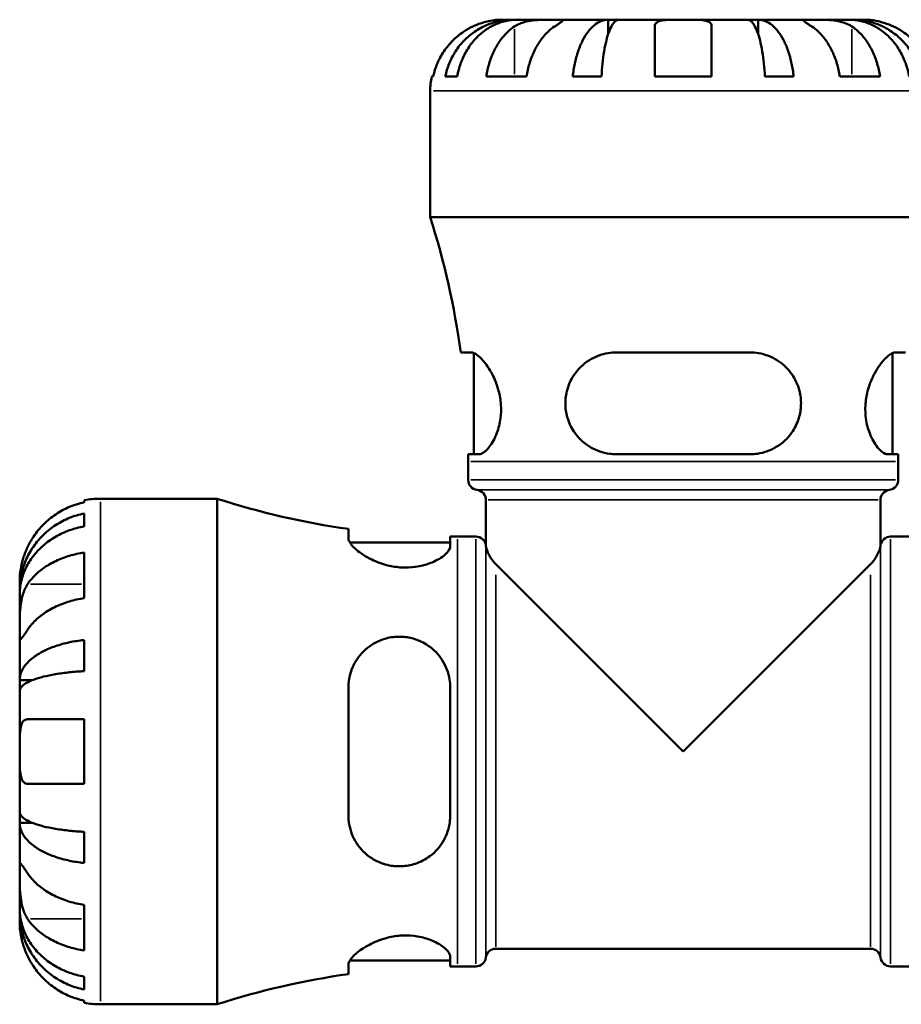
# Model space of a CAD drawing. Header units: inches. Extents: x 0.1 to 36.1, y -4.8 to 25.1.
# Tile 5 of 12: x 13.6 to 17.5, y 10.1 to 14.5. Entities that reach past the tile are written whole.
import ezdxf

# ---------------------------------------------------------------- set-up
doc = ezdxf.new("R2010")
doc.units = ezdxf.units.IN
doc.header["$MEASUREMENT"] = 0
doc.layers.add('Visible (ANSI)', color=7, linetype='Continuous', lineweight=50)
doc.layers.add('Visible Narrow (ANSI)', color=7, linetype='Continuous', lineweight=35)

msp = doc.modelspace()

# ---------------------------------------------------------------- linework, layer by layer
at = {"layer": 'Visible (ANSI)'}
for p, q in [((15.7953, 14.511), (15.7426, 14.511)), ((15.7953, 14.511), (15.7953, 14.5101)), ((15.8153, 14.511), (15.7953, 14.511)), ((15.9825, 14.511), (15.8153, 14.511)), ((16.2243, 14.511), (15.9825, 14.511)), ((16.2243, 14.511), (16.2243, 14.4467)), ((16.2728, 14.511), (16.2243, 14.511)), ((16.5619, 14.511), (16.2728, 14.511)), ((16.4337, 14.2545), (16.4337, 14.4803)), ((16.8511, 14.511), (16.5619, 14.511)), ((16.6902, 14.4803), (16.6902, 14.2545)), ((16.8996, 14.511), (16.8511, 14.511)), ((17.1413, 14.511), (16.8996, 14.511)), ((16.8996, 14.511), (16.8996, 14.4467)), ((17.3085, 14.511), (17.1413, 14.511)), ((17.3286, 14.511), (17.3085, 14.511)), ((17.3813, 14.511), (17.3286, 14.511)), ((17.3286, 14.511), (17.3286, 14.5101)), ((15.4284, 14.2545), (15.4357, 14.2545)), ((15.4899, 14.2545), (15.5435, 14.2545)), ((15.6749, 14.2545), (15.8563, 14.2545)), ((16.0642, 14.2545), (16.1938, 14.2545)), ((16.4337, 14.2545), (16.6902, 14.2545)), ((16.9301, 14.2545), (17.0597, 14.2545)), ((17.2676, 14.2545), (17.449, 14.2545)), ((15.4219, 13.6206), (15.4219, 14.1904)), ((17.7019, 13.6206), (15.4219, 13.6206)), ((15.6059, 13.0104), (15.5595, 13.0104)), ((16.8635, 13.0104), (16.2604, 13.0104)), ((17.5644, 13.0104), (17.518, 13.0104)), ((15.6192, 12.5516), (15.6192, 13.0073)), ((17.5047, 12.5516), (17.5047, 13.0073)), ((15.5928, 12.5516), (15.6409, 12.5516)), ((16.2604, 12.5516), (16.8635, 12.5516)), ((17.483, 12.5516), (17.5311, 12.5516)), ((15.5929, 12.4359), (15.5929, 12.5182)), ((17.5309, 12.4359), (17.5309, 12.5182)), ((13.8626, 12.3343), (13.8626, 12.3436)), ((13.9353, 12.351), (14.4623, 12.351)), ((14.4623, 10.071), (14.4623, 12.351)), ((15.6727, 12.1377), (15.6727, 12.3454)), ((17.4511, 12.1377), (17.4511, 12.3454)), ((13.8626, 12.226), (13.8626, 12.2841)), ((15.0533, 12.2146), (15.0533, 12.1723)), ((15.5121, 12.1362), (15.5121, 12.1801)), ((15.5455, 12.18), (15.6271, 12.18)), ((17.4967, 12.18), (17.5783, 12.18)), ((15.0595, 12.1538), (15.5121, 12.1538)), ((13.8626, 11.9025), (13.8626, 12.108)), ((15.7176, 12.0553), (16.5619, 11.211)), ((16.5619, 11.211), (17.4063, 12.0553)), ((13.5719, 11.9381), (13.5719, 11.9876)), ((13.5719, 11.9381), (13.5727, 11.9381)), ((13.5719, 11.918), (13.5719, 11.9381)), ((13.5719, 11.7601), (13.5719, 11.918)), ((13.5719, 11.5322), (13.5719, 11.7601)), ((13.8626, 11.5733), (13.8626, 11.7136)), ((13.5719, 11.5322), (13.6272, 11.5322)), ((13.5719, 11.4838), (13.5719, 11.5322)), ((13.5719, 11.211), (13.5719, 11.4838)), ((15.0533, 11.4994), (15.0533, 10.9225)), ((15.5121, 10.9225), (15.5121, 11.4994)), ((13.6075, 11.3563), (13.8626, 11.3563)), ((13.8626, 11.0656), (13.8626, 11.3563)), ((13.5719, 10.9382), (13.5719, 11.211)), ((13.8626, 11.0656), (13.6075, 11.0656)), ((13.5719, 10.8897), (13.5719, 10.9382)), ((13.5719, 10.8897), (13.6272, 10.8897)), ((13.5719, 10.6618), (13.5719, 10.8897)), ((13.8626, 10.7083), (13.8626, 10.8487)), ((13.5719, 10.5039), (13.5719, 10.6618)), ((13.5719, 10.4838), (13.5719, 10.5039)), ((13.5719, 10.4838), (13.5727, 10.4838)), ((13.5719, 10.4343), (13.5719, 10.4838)), ((13.8626, 10.3139), (13.8626, 10.5195)), ((15.7176, 10.3218), (17.4063, 10.3218)), ((15.0595, 10.2682), (15.5121, 10.2682)), ((15.5121, 10.2418), (15.5121, 10.2857)), ((15.0533, 10.2497), (15.0533, 10.2073)), ((15.5455, 10.242), (15.6271, 10.242)), ((17.4967, 10.242), (17.5783, 10.242)), ((13.8626, 10.1378), (13.8626, 10.196)), ((13.8626, 10.0783), (13.8626, 10.0877)), ((13.9353, 10.071), (14.4623, 10.071))]:
    msp.add_line(p, q, dxfattribs=at)
for centre, radius, start, end in [((15.7426, 14.1904), 0.3206, 168.463, 180), ((11.954, 12.5182), 3.639, 7.7745, 17.6345), ((11.954, 12.5182), 3.639, 0, 0.5259), ((21.1699, 12.5182), 3.639, 179.4741, 180), ((15.6385, 12.4359), 0.0456, 180, 262.8192), ((17.4853, 12.4359), 0.0456, 277.1808, 0), ((15.6271, 12.3454), 0.0456, 0, 82.8192), ((17.4967, 12.3454), 0.0456, 97.1808, 180), ((13.9353, 11.9876), 0.3634, 90, 101.537), ((15.5455, 15.6962), 3.5163, 252.058, 261.9525), ((15.5455, 15.6962), 3.5163, 269.4557, 270), ((15.6271, 12.1344), 0.0456, 7.1808, 90), ((17.4967, 12.1344), 0.0456, 90, 172.8192), ((15.7176, 12.1458), 0.0456, 187.1808, 190.1618), ((17.4063, 12.1458), 0.0456, 349.8382, 352.8192), ((15.7176, 10.2762), 0.0456, 90, 172.8192), ((17.4063, 10.2762), 0.0456, 7.1808, 90), ((15.6271, 10.2876), 0.0456, 270, 352.8192), ((17.4967, 10.2876), 0.0456, 187.1808, 270), ((15.5455, 6.7257), 3.5163, 90, 90.5443), ((15.5455, 6.7257), 3.5163, 98.0475, 107.942), ((13.9353, 10.4343), 0.3634, 258.463, 270)]:
    msp.add_arc(centre, radius, start, end, dxfattribs=at)
for points, knots in [([(15.6143, 14.4803), (15.6002, 14.4737), (15.5859, 14.4657), (15.5542, 14.4447), (15.5374, 14.4307), (15.5093, 14.4027), (15.4954, 14.3861), (15.4713, 14.3502), (15.4612, 14.331), (15.4462, 14.295), (15.4399, 14.275), (15.4357, 14.2545)], [3.990271, 3.990271, 3.990271, 3.990271, 4.1043276, 4.1043276, 4.2560115, 4.2560115, 4.4068722, 4.4068722, 4.557733, 4.557733, 4.7039709, 4.7039709, 4.7039709, 4.7039709]), ([(15.4899, 14.2545), (15.494, 14.275), (15.5001, 14.2951), (15.5146, 14.3312), (15.5243, 14.3504), (15.5476, 14.3863), (15.5611, 14.4029), (15.5882, 14.4309), (15.6044, 14.4448), (15.6393, 14.4688), (15.6579, 14.4789), (15.6935, 14.4941), (15.7137, 14.5006), (15.7549, 14.509), (15.776, 14.511), (15.7953, 14.511)], [0.154497, 0.154497, 0.154497, 0.154497, 0.301146, 0.301146, 0.45195, 0.45195, 0.602754, 0.602754, 0.753943, 0.753943, 0.905132, 0.905132, 1.056895, 1.056895, 1.208659, 1.208659, 1.208659, 1.208659]), ([(15.8153, 14.511), (15.7982, 14.511), (15.7794, 14.509), (15.7427, 14.5006), (15.7248, 14.4941), (15.6931, 14.4789), (15.6765, 14.4688), (15.6455, 14.4448), (15.6311, 14.4309), (15.6069, 14.4029), (15.5949, 14.3863), (15.5742, 14.3504), (15.5655, 14.3312), (15.5526, 14.2951), (15.5472, 14.275), (15.5435, 14.2545)], [3.631383, 3.631383, 3.631383, 3.631383, 3.783147, 3.783147, 3.93491, 3.93491, 4.086099, 4.086099, 4.237288, 4.237288, 4.388092, 4.388092, 4.538896, 4.538896, 4.685545, 4.685545, 4.685545, 4.685545]), ([(15.7426, 14.511), (15.7426, 14.511), (15.7411, 14.511), (15.7353, 14.5109), (15.7306, 14.5108), (15.716, 14.5097), (15.7049, 14.5085), (15.6832, 14.5042), (15.6738, 14.502), (15.6566, 14.497), (15.649, 14.4945), (15.6334, 14.4887), (15.6255, 14.4854), (15.6165, 14.4813), (15.6154, 14.4808), (15.6143, 14.4803)], [-2.2624521, -2.2624521, -2.2624521, -2.2624521, -2.1788932, -2.1788932, -2.0870705, -2.0870705, -1.9601211, -1.9601211, -1.8755047, -1.8755047, -1.811327, -1.811327, -1.7448754, -1.7448754, -1.7354217, -1.7354217, -1.7354217, -1.7354217]), ([(15.6749, 14.2545), (15.6779, 14.275), (15.6823, 14.295), (15.6929, 14.331), (15.7001, 14.3502), (15.7171, 14.3861), (15.7269, 14.4027), (15.7468, 14.4307), (15.7587, 14.4447), (15.7811, 14.4657), (15.7912, 14.4737), (15.8012, 14.4803)], [0.1545017, 0.1545017, 0.1545017, 0.1545017, 0.3007396, 0.3007396, 0.4516004, 0.4516004, 0.6024612, 0.6024612, 0.754145, 0.754145, 0.8682016, 0.8682016, 0.8682016, 0.8682016]), ([(15.8012, 14.4803), (15.8039, 14.4821), (15.8069, 14.4839), (15.8162, 14.489), (15.8231, 14.4921), (15.8383, 14.4978), (15.8466, 14.5002), (15.8677, 14.5051), (15.8806, 14.5071), (15.9098, 14.5099), (15.9257, 14.5105), (15.9563, 14.511), (15.9706, 14.511), (15.9825, 14.511)], [-0.5247, -0.5247, -0.5247, -0.5247, -0.4918187, -0.4918187, -0.4242098, -0.4242098, -0.3529175, -0.3529175, -0.2525465, -0.2525465, -0.1292355, -0.1292355, 0, 0, 0, 0]), ([(15.9825, 14.4803), (15.9726, 14.4737), (15.9625, 14.4657), (15.9401, 14.4447), (15.9282, 14.4307), (15.9083, 14.4027), (15.8984, 14.3861), (15.8814, 14.3502), (15.8743, 14.331), (15.8637, 14.295), (15.8592, 14.275), (15.8563, 14.2545)], [3.990271, 3.990271, 3.990271, 3.990271, 4.1043276, 4.1043276, 4.2560115, 4.2560115, 4.4068722, 4.4068722, 4.557733, 4.557733, 4.7039709, 4.7039709, 4.7039709, 4.7039709]), ([(15.9825, 14.511), (15.9893, 14.511), (15.9953, 14.511), (16.0058, 14.5109), (16.0102, 14.5109), (16.0179, 14.5103), (16.0201, 14.5096), (16.0201, 14.5068), (16.0181, 14.5048), (16.0115, 14.4997), (16.008, 14.4973), (15.9995, 14.4915), (15.9947, 14.4883), (15.9872, 14.4834), (15.9849, 14.4818), (15.9825, 14.4803)], [0, 0, 0, 0, 0.0727176, 0.0727176, 0.1504294, 0.1504294, 0.2566741, 0.2566741, 0.3574985, 0.3574985, 0.4278256, 0.4278256, 0.4958936, 0.4958936, 0.523971, 0.523971, 0.523971, 0.523971]), ([(16.0642, 14.2545), (16.0663, 14.275), (16.0696, 14.2951), (16.0772, 14.3312), (16.0823, 14.3504), (16.0945, 14.3863), (16.1015, 14.4029), (16.1158, 14.4309), (16.1242, 14.4448), (16.1425, 14.4688), (16.1523, 14.4789), (16.171, 14.4941), (16.1815, 14.5006), (16.2032, 14.509), (16.2142, 14.511), (16.2243, 14.511)], [0.154497, 0.154497, 0.154497, 0.154497, 0.301146, 0.301146, 0.45195, 0.45195, 0.602754, 0.602754, 0.753943, 0.753943, 0.905132, 0.905132, 1.056895, 1.056895, 1.208659, 1.208659, 1.208659, 1.208659]), ([(16.2728, 14.511), (16.2678, 14.511), (16.2623, 14.509), (16.2517, 14.5006), (16.2464, 14.4941), (16.2372, 14.4789), (16.2324, 14.4688), (16.2234, 14.4448), (16.2192, 14.4309), (16.2122, 14.4029), (16.2087, 14.3863), (16.2027, 14.3504), (16.2002, 14.3312), (16.1964, 14.2951), (16.1948, 14.275), (16.1938, 14.2545)], [3.631384, 3.631384, 3.631384, 3.631384, 3.783147, 3.783147, 3.93491, 3.93491, 4.0861, 4.0861, 4.237289, 4.237289, 4.388092, 4.388092, 4.538896, 4.538896, 4.685545, 4.685545, 4.685545, 4.685545]), ([(16.4337, 14.4803), (16.4337, 14.4825), (16.434, 14.4845), (16.4353, 14.4896), (16.4368, 14.4925), (16.4415, 14.4978), (16.4448, 14.5002), (16.4552, 14.5051), (16.4631, 14.5071), (16.4842, 14.5099), (16.4977, 14.5105), (16.5282, 14.511), (16.545, 14.511), (16.5619, 14.511)], [-0.5211875, -0.5211875, -0.5211875, -0.5211875, -0.4827149, -0.4827149, -0.4207878, -0.4207878, -0.3526592, -0.3526592, -0.2514043, -0.2514043, -0.1290367, -0.1290367, 0, 0, 0, 0]), ([(16.5619, 14.511), (16.5729, 14.511), (16.5838, 14.511), (16.6061, 14.5109), (16.6172, 14.5108), (16.6418, 14.5097), (16.6542, 14.5085), (16.6707, 14.5042), (16.676, 14.502), (16.6833, 14.497), (16.6857, 14.4945), (16.689, 14.4887), (16.6899, 14.4854), (16.6902, 14.4813), (16.6902, 14.4808), (16.6902, 14.4803)], [-2.2624521, -2.2624521, -2.2624521, -2.2624521, -2.1788932, -2.1788932, -2.0870705, -2.0870705, -1.9601211, -1.9601211, -1.8755047, -1.8755047, -1.811327, -1.811327, -1.7448754, -1.7448754, -1.7354217, -1.7354217, -1.7354217, -1.7354217]), ([(16.9301, 14.2545), (16.9291, 14.275), (16.9275, 14.2951), (16.9237, 14.3312), (16.9212, 14.3504), (16.9152, 14.3863), (16.9117, 14.4029), (16.9047, 14.4309), (16.9005, 14.4448), (16.8915, 14.4688), (16.8866, 14.4789), (16.8774, 14.4941), (16.8722, 14.5006), (16.8616, 14.509), (16.8561, 14.511), (16.8511, 14.511)], [0.154497, 0.154497, 0.154497, 0.154497, 0.301146, 0.301146, 0.45195, 0.45195, 0.602754, 0.602754, 0.753943, 0.753943, 0.905132, 0.905132, 1.056895, 1.056895, 1.208659, 1.208659, 1.208659, 1.208659]), ([(16.8996, 14.511), (16.9097, 14.511), (16.9207, 14.509), (16.9423, 14.5006), (16.9529, 14.4941), (16.9716, 14.4789), (16.9814, 14.4688), (16.9996, 14.4448), (17.0081, 14.4309), (17.0224, 14.4029), (17.0294, 14.3863), (17.0416, 14.3504), (17.0467, 14.3312), (17.0543, 14.2951), (17.0575, 14.275), (17.0597, 14.2545)], [3.631383, 3.631383, 3.631383, 3.631383, 3.783147, 3.783147, 3.93491, 3.93491, 4.086099, 4.086099, 4.237288, 4.237288, 4.388092, 4.388092, 4.538896, 4.538896, 4.685545, 4.685545, 4.685545, 4.685545]), ([(17.1413, 14.4803), (17.1386, 14.4821), (17.1359, 14.4839), (17.1282, 14.489), (17.1235, 14.4921), (17.1152, 14.4978), (17.1117, 14.5002), (17.1054, 14.5051), (17.1036, 14.5071), (17.104, 14.5099), (17.1073, 14.5105), (17.1199, 14.511), (17.1293, 14.511), (17.1413, 14.511)], [-0.5247, -0.5247, -0.5247, -0.5247, -0.4918187, -0.4918187, -0.4242098, -0.4242098, -0.3529175, -0.3529175, -0.2525465, -0.2525465, -0.1292355, -0.1292355, 0, 0, 0, 0]), ([(17.1413, 14.511), (17.1481, 14.511), (17.1556, 14.511), (17.1723, 14.5109), (17.1815, 14.5109), (17.2044, 14.5103), (17.2182, 14.5096), (17.2452, 14.5068), (17.2581, 14.5048), (17.279, 14.4997), (17.2872, 14.4973), (17.3022, 14.4915), (17.3091, 14.4883), (17.3179, 14.4834), (17.3203, 14.4818), (17.3227, 14.4803)], [0, 0, 0, 0, 0.0727176, 0.0727176, 0.1504294, 0.1504294, 0.2566741, 0.2566741, 0.3574985, 0.3574985, 0.4278256, 0.4278256, 0.4958936, 0.4958936, 0.523971, 0.523971, 0.523971, 0.523971]), ([(17.2676, 14.2545), (17.2647, 14.275), (17.2602, 14.295), (17.2496, 14.331), (17.2425, 14.3502), (17.2254, 14.3861), (17.2156, 14.4027), (17.1957, 14.4307), (17.1838, 14.4447), (17.1614, 14.4657), (17.1513, 14.4737), (17.1413, 14.4803)], [0.1545017, 0.1545017, 0.1545017, 0.1545017, 0.3007396, 0.3007396, 0.4516004, 0.4516004, 0.6024612, 0.6024612, 0.754145, 0.754145, 0.8682016, 0.8682016, 0.8682016, 0.8682016]), ([(17.5803, 14.2545), (17.5767, 14.275), (17.5713, 14.2951), (17.5584, 14.3312), (17.5497, 14.3504), (17.529, 14.3863), (17.517, 14.4029), (17.4928, 14.4309), (17.4784, 14.4448), (17.4474, 14.4688), (17.4308, 14.4789), (17.3991, 14.4941), (17.3812, 14.5006), (17.3444, 14.509), (17.3257, 14.511), (17.3085, 14.511)], [0.154497, 0.154497, 0.154497, 0.154497, 0.301146, 0.301146, 0.45195, 0.45195, 0.602754, 0.602754, 0.753943, 0.753943, 0.905132, 0.905132, 1.056895, 1.056895, 1.208659, 1.208659, 1.208659, 1.208659]), ([(17.3227, 14.4803), (17.3327, 14.4737), (17.3428, 14.4657), (17.3652, 14.4447), (17.3771, 14.4307), (17.3969, 14.4027), (17.4068, 14.3861), (17.4238, 14.3502), (17.431, 14.331), (17.4415, 14.295), (17.446, 14.275), (17.449, 14.2545)], [3.9902723, 3.9902723, 3.9902723, 3.9902723, 4.1043288, 4.1043288, 4.2560127, 4.2560127, 4.4068735, 4.4068735, 4.5577343, 4.5577343, 4.7039721, 4.7039721, 4.7039721, 4.7039721]), ([(17.3286, 14.511), (17.3479, 14.511), (17.3689, 14.509), (17.4102, 14.5006), (17.4304, 14.4941), (17.466, 14.4789), (17.4846, 14.4688), (17.5195, 14.4448), (17.5357, 14.4309), (17.5628, 14.4029), (17.5763, 14.3863), (17.5996, 14.3504), (17.6093, 14.3312), (17.6238, 14.2951), (17.6299, 14.275), (17.634, 14.2545)], [3.631384, 3.631384, 3.631384, 3.631384, 3.783147, 3.783147, 3.93491, 3.93491, 4.0861, 4.0861, 4.237289, 4.237289, 4.388092, 4.388092, 4.538896, 4.538896, 4.685545, 4.685545, 4.685545, 4.685545]), ([(17.5096, 14.4803), (17.5049, 14.4825), (17.5003, 14.4845), (17.488, 14.4896), (17.4804, 14.4925), (17.4647, 14.4978), (17.4566, 14.5002), (17.4373, 14.5051), (17.4267, 14.5071), (17.4063, 14.5099), (17.3974, 14.5105), (17.3847, 14.511), (17.3813, 14.511), (17.3813, 14.511)], [-0.5211875, -0.5211875, -0.5211875, -0.5211875, -0.4827149, -0.4827149, -0.4207878, -0.4207878, -0.3526592, -0.3526592, -0.2514043, -0.2514043, -0.1290367, -0.1290367, 0, 0, 0, 0]), ([(17.6882, 14.2545), (17.684, 14.275), (17.6776, 14.295), (17.6627, 14.331), (17.6526, 14.3502), (17.6285, 14.3861), (17.6146, 14.4027), (17.5864, 14.4307), (17.5696, 14.4447), (17.538, 14.4657), (17.5237, 14.4737), (17.5096, 14.4803)], [0.1545017, 0.1545017, 0.1545017, 0.1545017, 0.3007396, 0.3007396, 0.4516004, 0.4516004, 0.6024612, 0.6024612, 0.754145, 0.754145, 0.8682016, 0.8682016, 0.8682016, 0.8682016]), ([(15.6059, 13.0104), (15.61, 13.0104), (15.6144, 13.0094), (15.6311, 13.0021), (15.6449, 12.9907), (15.6734, 12.9583), (15.688, 12.9374), (15.7125, 12.8904), (15.7228, 12.8651), (15.7355, 12.8172), (15.7391, 12.796), (15.7419, 12.7539), (15.7412, 12.7337), (15.7356, 12.6902), (15.7298, 12.668), (15.7131, 12.6229), (15.7012, 12.6019), (15.6766, 12.5695), (15.6638, 12.5585), (15.6483, 12.5524), (15.6445, 12.5516), (15.6409, 12.5516)], [-2.089894, -2.089894, -2.089894, -2.089894, -1.987021, -1.987021, -1.731256, -1.731256, -1.47917, -1.47917, -1.254728, -1.254728, -1.088843, -1.088843, -0.931762, -0.931762, -0.738235, -0.738235, -0.490088, -0.490088, -0.232989, -0.232989, -0.144059, -0.144059, -0.144059, -0.144059]), ([(16.2604, 12.5516), (16.2504, 12.5516), (16.2404, 12.5522), (16.2002, 12.5575), (16.1713, 12.5674), (16.1181, 12.5983), (16.0941, 12.6197), (16.0607, 12.6655), (16.0492, 12.6878), (16.0355, 12.7315), (16.0319, 12.7517), (16.0303, 12.7937), (16.0325, 12.8149), (16.0439, 12.8615), (16.0547, 12.8858), (16.0872, 12.9351), (16.1112, 12.9584), (16.1643, 12.9915), (16.1928, 13.0024), (16.2354, 13.0094), (16.2479, 13.0104), (16.2604, 13.0104)], [-2.064684, -2.064684, -2.064684, -2.064684, -1.983917, -1.983917, -1.73735, -1.73735, -1.479136, -1.479136, -1.283561, -1.283561, -1.126126, -1.126126, -0.961442, -0.961442, -0.747996, -0.747996, -0.472052, -0.472052, -0.221599, -0.221599, -0.120767, -0.120767, -0.120767, -0.120767]), ([(16.8635, 13.0104), (16.8763, 13.0104), (16.8889, 13.0094), (16.9323, 13.0021), (16.9613, 12.9907), (17.0121, 12.9583), (17.0341, 12.9374), (17.067, 12.8904), (17.0788, 12.8651), (17.091, 12.8172), (17.0934, 12.796), (17.0922, 12.7539), (17.0889, 12.7337), (17.0756, 12.6902), (17.0646, 12.668), (17.0326, 12.6229), (17.01, 12.6019), (16.9577, 12.5695), (16.9278, 12.5585), (16.8855, 12.5524), (16.8745, 12.5516), (16.8635, 12.5516)], [-2.089894, -2.089894, -2.089894, -2.089894, -1.987021, -1.987021, -1.731256, -1.731256, -1.47917, -1.47917, -1.254728, -1.254728, -1.088843, -1.088843, -0.931762, -0.931762, -0.738235, -0.738235, -0.490088, -0.490088, -0.232989, -0.232989, -0.144059, -0.144059, -0.144059, -0.144059]), ([(17.483, 12.5516), (17.4797, 12.5516), (17.4763, 12.5522), (17.4617, 12.5575), (17.4495, 12.5674), (17.4248, 12.5983), (17.4123, 12.6197), (17.3948, 12.6655), (17.3888, 12.6878), (17.3828, 12.7315), (17.382, 12.7517), (17.3845, 12.7937), (17.3879, 12.8149), (17.3999, 12.8615), (17.4095, 12.8858), (17.4343, 12.9351), (17.4503, 12.9584), (17.4798, 12.9915), (17.4934, 13.0024), (17.5097, 13.0094), (17.514, 13.0104), (17.518, 13.0104)], [-2.064684, -2.064684, -2.064684, -2.064684, -1.983917, -1.983917, -1.73735, -1.73735, -1.479136, -1.479136, -1.283561, -1.283561, -1.126126, -1.126126, -0.961442, -0.961442, -0.747996, -0.747996, -0.472052, -0.472052, -0.221599, -0.221599, -0.120767, -0.120767, -0.120767, -0.120767]), ([(13.8626, 12.3343), (13.8395, 12.3295), (13.8168, 12.3223), (13.776, 12.3054), (13.7543, 12.2939), (13.7137, 12.2666), (13.6948, 12.2508), (13.663, 12.2189), (13.6472, 12.1998), (13.6236, 12.1643), (13.6148, 12.1485), (13.6075, 12.133)], [0.1751077, 0.1751077, 0.1751077, 0.1751077, 0.34055, 0.34055, 0.5115399, 0.5115399, 0.6825299, 0.6825299, 0.8547773, 0.8547773, 0.9804827, 0.9804827, 0.9804827, 0.9804827]), ([(13.5719, 11.9381), (13.5719, 11.96), (13.5742, 11.9838), (13.5837, 12.0306), (13.5911, 12.0534), (13.6083, 12.0937), (13.6197, 12.1149), (13.6469, 12.1544), (13.6627, 12.1727), (13.6944, 12.2035), (13.7133, 12.2187), (13.7539, 12.2451), (13.7757, 12.2561), (13.8166, 12.2726), (13.8393, 12.2795), (13.8626, 12.2841)], [4.116409, 4.116409, 4.116409, 4.116409, 4.288347, 4.288347, 4.460284, 4.460284, 4.631581, 4.631581, 4.802877, 4.802877, 4.973777, 4.973777, 5.144676, 5.144676, 5.310922, 5.310922, 5.310922, 5.310922]), ([(13.8626, 12.226), (13.8393, 12.2219), (13.8166, 12.2157), (13.7757, 12.2011), (13.7539, 12.1912), (13.7133, 12.1678), (13.6944, 12.1542), (13.6627, 12.1268), (13.6469, 12.1105), (13.6197, 12.0754), (13.6083, 12.0565), (13.5911, 12.0207), (13.5837, 12.0003), (13.5742, 11.9587), (13.5719, 11.9375), (13.5719, 11.918)], [0.1751, 0.1751, 0.1751, 0.1751, 0.341346, 0.341346, 0.512245, 0.512245, 0.683145, 0.683145, 0.854441, 0.854441, 1.025738, 1.025738, 1.197675, 1.197675, 1.369613, 1.369613, 1.369613, 1.369613]), ([(15.5121, 12.1362), (15.5121, 12.1331), (15.5115, 12.1298), (15.5063, 12.1163), (15.497, 12.1051), (15.4676, 12.0818), (15.4465, 12.0697), (15.401, 12.0525), (15.3786, 12.0465), (15.3346, 12.0405), (15.3142, 12.0397), (15.272, 12.042), (15.2508, 12.0453), (15.2042, 12.0569), (15.1799, 12.0661), (15.1305, 12.0901), (15.1071, 12.1057), (15.0735, 12.1343), (15.0622, 12.1475), (15.0545, 12.1637), (15.0533, 12.1682), (15.0533, 12.1723)], [-2.049592, -2.049592, -2.049592, -2.049592, -1.968776, -1.968776, -1.73349, -1.73349, -1.476179, -1.476179, -1.278503, -1.278503, -1.119712, -1.119712, -0.954854, -0.954854, -0.743317, -0.743317, -0.469884, -0.469884, -0.220822, -0.220822, -0.112426, -0.112426, -0.112426, -0.112426]), ([(13.6075, 12.133), (13.6073, 12.1327), (13.6072, 12.1324), (13.6035, 12.1244), (13.6001, 12.1166), (13.5943, 12.102), (13.5918, 12.0951), (13.5868, 12.0802), (13.5844, 12.0721), (13.5788, 12.0509), (13.5765, 12.0386), (13.5731, 12.0156), (13.5725, 12.0057), (13.5719, 11.9914), (13.5719, 11.9876), (13.5719, 11.9876)], [-0.5983837, -0.5983837, -0.5983837, -0.5983837, -0.5958691, -0.5958691, -0.5303217, -0.5303217, -0.4729706, -0.4729706, -0.4033838, -0.4033838, -0.2837257, -0.2837257, -0.1465154, -0.1465154, 0, 0, 0, 0]), ([(15.7176, 12.0553), (15.6924, 12.0805), (15.6796, 12.1098), (15.6736, 12.1327), (15.6731, 12.1355), (15.6728, 12.1371), (15.6728, 12.1374), (15.6728, 12.1376), (15.6727, 12.1377), (15.6727, 12.1377), (15.6727, 12.1377), (15.6727, 12.1377), (15.6727, 12.1377), (15.6727, 12.1377), (15.6727, 12.1377), (15.6727, 12.1377)], [-1.4936092, -1.4936092, -1.4936092, -1.4936092, -0.9139098, -0.9139098, -0.8030765, -0.8030765, -0.7719672, -0.7719672, -0.7591574, -0.7591574, -0.7552801, -0.7552801, -0.7528512, -0.7528512, -0.7523299, -0.7523299, -0.7523299, -0.7523299]), ([(17.4511, 12.1377), (17.4511, 12.1377), (17.4511, 12.1377), (17.4511, 12.1377), (17.4511, 12.1377), (17.4511, 12.1377), (17.4511, 12.1377), (17.4511, 12.1376), (17.4511, 12.1375), (17.451, 12.1368), (17.4509, 12.1362), (17.4505, 12.1338), (17.4499, 12.1312), (17.4478, 12.1234), (17.4455, 12.116), (17.4341, 12.0914), (17.4242, 12.0755), (17.4108, 12.06), (17.4086, 12.0576), (17.4063, 12.0553)], [-0.7523299, -0.7523299, -0.7523299, -0.7523299, -0.7506116, -0.7506116, -0.74773, -0.74773, -0.7429805, -0.7429805, -0.7151813, -0.7151813, -0.6728683, -0.6728683, -0.5712005, -0.5712005, -0.370976, -0.370976, -0.0588425, -0.0588425, 0, 0, 0, 0]), ([(13.6075, 11.9657), (13.6148, 11.9767), (13.6236, 11.9878), (13.6472, 12.0129), (13.663, 12.0264), (13.6948, 12.049), (13.7137, 12.0602), (13.7543, 12.0795), (13.776, 12.0876), (13.8168, 12.0996), (13.8395, 12.1047), (13.8626, 12.108)], [4.5472579, 4.5472579, 4.5472579, 4.5472579, 4.6729633, 4.6729633, 4.8452107, 4.8452107, 5.0162007, 5.0162007, 5.1871906, 5.1871906, 5.3526329, 5.3526329, 5.3526329, 5.3526329]), ([(13.5719, 11.7601), (13.5719, 11.7675), (13.5719, 11.7756), (13.572, 11.7936), (13.5721, 11.8035), (13.5727, 11.8287), (13.5734, 11.8443), (13.5764, 11.8746), (13.5786, 11.8892), (13.5841, 11.9128), (13.5869, 11.9221), (13.5932, 11.9392), (13.5967, 11.9471), (13.6028, 11.9583), (13.6051, 11.9621), (13.6075, 11.9657)], [0, 0, 0, 0, 0.0789569, 0.0789569, 0.1633117, 0.1633117, 0.283187, 0.283187, 0.3961463, 0.3961463, 0.4750638, 0.4750638, 0.5517935, 0.5517935, 0.5944511, 0.5944511, 0.5944511, 0.5944511]), ([(13.8626, 11.9025), (13.8395, 11.8991), (13.8168, 11.894), (13.776, 11.8821), (13.7543, 11.8739), (13.7137, 11.8546), (13.6948, 11.8435), (13.663, 11.8209), (13.6472, 11.8074), (13.6236, 11.7823), (13.6148, 11.7711), (13.6075, 11.7601)], [0.1751077, 0.1751077, 0.1751077, 0.1751077, 0.34055, 0.34055, 0.5115399, 0.5115399, 0.6825299, 0.6825299, 0.8547773, 0.8547773, 0.9804827, 0.9804827, 0.9804827, 0.9804827]), ([(13.6075, 11.7601), (13.605, 11.7564), (13.6026, 11.7529), (13.5965, 11.7437), (13.593, 11.7386), (13.5867, 11.7295), (13.584, 11.7258), (13.5786, 11.7192), (13.5765, 11.7173), (13.5732, 11.7179), (13.5725, 11.7216), (13.5719, 11.7358), (13.5719, 11.7466), (13.5719, 11.7601)], [-0.5948881, -0.5948881, -0.5948881, -0.5948881, -0.5506313, -0.5506313, -0.4741512, -0.4741512, -0.3949688, -0.3949688, -0.2852738, -0.2852738, -0.1464037, -0.1464037, 0, 0, 0, 0]), ([(15.0533, 11.4994), (15.0533, 11.512), (15.0543, 11.5245), (15.0612, 11.5661), (15.0716, 11.5937), (15.1022, 11.6442), (15.1229, 11.6668), (15.1698, 11.701), (15.1953, 11.7135), (15.2437, 11.7265), (15.2652, 11.7292), (15.3077, 11.7284), (15.328, 11.7252), (15.3715, 11.7124), (15.3936, 11.7017), (15.4388, 11.6704), (15.46, 11.6481), (15.493, 11.5964), (15.5043, 11.5667), (15.5112, 11.5235), (15.5121, 11.5115), (15.5121, 11.4994)], [-2.074434, -2.074434, -2.074434, -2.074434, -1.973681, -1.973681, -1.732226, -1.732226, -1.478897, -1.478897, -1.250672, -1.250672, -1.082444, -1.082444, -0.924899, -0.924899, -0.733512, -0.733512, -0.487946, -0.487946, -0.232324, -0.232324, -0.135396, -0.135396, -0.135396, -0.135396]), ([(13.5719, 11.5322), (13.5719, 11.5437), (13.5742, 11.5562), (13.5837, 11.5807), (13.5911, 11.5927), (13.6083, 11.6138), (13.6197, 11.6249), (13.6469, 11.6456), (13.6627, 11.6552), (13.6944, 11.6713), (13.7133, 11.6793), (13.7539, 11.6932), (13.7757, 11.699), (13.8166, 11.7076), (13.8393, 11.7112), (13.8626, 11.7136)], [4.116409, 4.116409, 4.116409, 4.116409, 4.288347, 4.288347, 4.460284, 4.460284, 4.631581, 4.631581, 4.802877, 4.802877, 4.973777, 4.973777, 5.144676, 5.144676, 5.310922, 5.310922, 5.310922, 5.310922]), ([(13.8626, 11.5733), (13.8393, 11.5721), (13.8166, 11.5703), (13.7757, 11.566), (13.7539, 11.5632), (13.7133, 11.5564), (13.6944, 11.5524), (13.6627, 11.5445), (13.6469, 11.5397), (13.6197, 11.5295), (13.6083, 11.524), (13.5911, 11.5136), (13.5837, 11.5077), (13.5742, 11.4956), (13.5719, 11.4894), (13.5719, 11.4838)], [0.1751, 0.1751, 0.1751, 0.1751, 0.341346, 0.341346, 0.512245, 0.512245, 0.683145, 0.683145, 0.854441, 0.854441, 1.025738, 1.025738, 1.197675, 1.197675, 1.369613, 1.369613, 1.369613, 1.369613]), ([(13.5719, 11.211), (13.5719, 11.2218), (13.5719, 11.2326), (13.572, 11.2546), (13.5721, 11.2656), (13.5729, 11.2929), (13.5739, 11.3079), (13.5781, 11.3289), (13.5805, 11.3361), (13.586, 11.3458), (13.5888, 11.349), (13.5952, 11.3538), (13.5988, 11.3553), (13.6043, 11.3562), (13.6059, 11.3563), (13.6075, 11.3563)], [-2.5507934, -2.5507934, -2.5507934, -2.5507934, -2.4681857, -2.4681857, -2.3792339, -2.3792339, -2.2353535, -2.2353535, -2.1347187, -2.1347187, -2.0608254, -2.0608254, -1.9855601, -1.9855601, -1.9569442, -1.9569442, -1.9569442, -1.9569442]), ([(13.6075, 11.0656), (13.6047, 11.0656), (13.6021, 11.066), (13.596, 11.0678), (13.5927, 11.0696), (13.5866, 11.0753), (13.584, 11.0792), (13.5786, 11.0909), (13.5765, 11.0996), (13.5732, 11.123), (13.5725, 11.1383), (13.5719, 11.1727), (13.5719, 11.1918), (13.5719, 11.211)], [-0.5956582, -0.5956582, -0.5956582, -0.5956582, -0.5465521, -0.5465521, -0.4734857, -0.4734857, -0.3959363, -0.3959363, -0.285072, -0.285072, -0.1464321, -0.1464321, 0, 0, 0, 0]), ([(13.5719, 10.9382), (13.5719, 10.9325), (13.5742, 10.9263), (13.5837, 10.9143), (13.5911, 10.9083), (13.6083, 10.8979), (13.6197, 10.8924), (13.6469, 10.8822), (13.6627, 10.8775), (13.6944, 10.8695), (13.7133, 10.8656), (13.7539, 10.8588), (13.7757, 10.8559), (13.8166, 10.8517), (13.8393, 10.8499), (13.8626, 10.8487)], [4.116409, 4.116409, 4.116409, 4.116409, 4.288347, 4.288347, 4.460284, 4.460284, 4.631581, 4.631581, 4.802877, 4.802877, 4.973777, 4.973777, 5.144676, 5.144676, 5.310922, 5.310922, 5.310922, 5.310922]), ([(13.8626, 10.7083), (13.8393, 10.7107), (13.8166, 10.7144), (13.7757, 10.723), (13.7539, 10.7288), (13.7133, 10.7426), (13.6944, 10.7506), (13.6627, 10.7667), (13.6469, 10.7763), (13.6197, 10.797), (13.6083, 10.8081), (13.5911, 10.8293), (13.5837, 10.8413), (13.5742, 10.8658), (13.5719, 10.8783), (13.5719, 10.8897)], [0.1751, 0.1751, 0.1751, 0.1751, 0.341346, 0.341346, 0.512245, 0.512245, 0.683145, 0.683145, 0.854441, 0.854441, 1.025738, 1.025738, 1.197675, 1.197675, 1.369613, 1.369613, 1.369613, 1.369613]), ([(15.5121, 10.9225), (15.5121, 10.9125), (15.5115, 10.9024), (15.5063, 10.8635), (15.497, 10.8357), (15.4676, 10.7831), (15.4465, 10.7587), (15.401, 10.7244), (15.3786, 10.7125), (15.3346, 10.6981), (15.3142, 10.6944), (15.272, 10.6924), (15.2508, 10.6944), (15.2042, 10.7053), (15.1799, 10.7158), (15.1305, 10.7477), (15.1071, 10.7714), (15.0735, 10.8239), (15.0622, 10.8522), (15.0545, 10.8956), (15.0533, 10.909), (15.0533, 10.9225)], [-2.049592, -2.049592, -2.049592, -2.049592, -1.968776, -1.968776, -1.73349, -1.73349, -1.476179, -1.476179, -1.278503, -1.278503, -1.119712, -1.119712, -0.954854, -0.954854, -0.743317, -0.743317, -0.469884, -0.469884, -0.220822, -0.220822, -0.112426, -0.112426, -0.112426, -0.112426]), ([(13.5719, 10.6618), (13.5719, 10.6691), (13.5719, 10.6757), (13.572, 10.6873), (13.5721, 10.6922), (13.5727, 10.7012), (13.5734, 10.704), (13.5764, 10.7047), (13.5786, 10.7027), (13.5841, 10.6959), (13.5869, 10.6922), (13.5932, 10.6831), (13.5967, 10.6779), (13.6028, 10.6688), (13.6051, 10.6654), (13.6075, 10.6618)], [0, 0, 0, 0, 0.0789569, 0.0789569, 0.1633117, 0.1633117, 0.283187, 0.283187, 0.3961463, 0.3961463, 0.4750638, 0.4750638, 0.5517935, 0.5517935, 0.5944511, 0.5944511, 0.5944511, 0.5944511]), ([(13.6075, 10.4563), (13.605, 10.46), (13.6026, 10.4639), (13.5965, 10.4753), (13.593, 10.4832), (13.5867, 10.5004), (13.584, 10.5097), (13.5786, 10.533), (13.5765, 10.5472), (13.5732, 10.5796), (13.5725, 10.5975), (13.5719, 10.6321), (13.5719, 10.6482), (13.5719, 10.6618)], [-0.5948881, -0.5948881, -0.5948881, -0.5948881, -0.5506313, -0.5506313, -0.4741512, -0.4741512, -0.3949688, -0.3949688, -0.2852738, -0.2852738, -0.1464037, -0.1464037, 0, 0, 0, 0]), ([(13.6075, 10.6618), (13.6148, 10.6508), (13.6236, 10.6397), (13.6472, 10.6146), (13.663, 10.6011), (13.6948, 10.5785), (13.7137, 10.5673), (13.7543, 10.548), (13.776, 10.5399), (13.8168, 10.5279), (13.8395, 10.5228), (13.8626, 10.5195)], [4.5472579, 4.5472579, 4.5472579, 4.5472579, 4.6729633, 4.6729633, 4.8452107, 4.8452107, 5.0162007, 5.0162007, 5.1871906, 5.1871906, 5.3526329, 5.3526329, 5.3526329, 5.3526329]), ([(13.5719, 10.5039), (13.5719, 10.4845), (13.5742, 10.4632), (13.5837, 10.4216), (13.5911, 10.4013), (13.6083, 10.3654), (13.6197, 10.3466), (13.6469, 10.3114), (13.6627, 10.2951), (13.6944, 10.2677), (13.7133, 10.2541), (13.7539, 10.2307), (13.7757, 10.2209), (13.8166, 10.2063), (13.8393, 10.2001), (13.8626, 10.196)], [4.116409, 4.116409, 4.116409, 4.116409, 4.288347, 4.288347, 4.460284, 4.460284, 4.631581, 4.631581, 4.802877, 4.802877, 4.973777, 4.973777, 5.144676, 5.144676, 5.310922, 5.310922, 5.310922, 5.310922]), ([(13.8626, 10.1378), (13.8393, 10.1424), (13.8166, 10.1494), (13.7757, 10.1658), (13.7539, 10.1769), (13.7133, 10.2032), (13.6944, 10.2185), (13.6627, 10.2492), (13.6469, 10.2676), (13.6197, 10.3071), (13.6083, 10.3282), (13.5911, 10.3685), (13.5837, 10.3914), (13.5742, 10.4381), (13.5719, 10.462), (13.5719, 10.4838)], [0.1751, 0.1751, 0.1751, 0.1751, 0.341346, 0.341346, 0.512245, 0.512245, 0.683145, 0.683145, 0.854441, 0.854441, 1.025738, 1.025738, 1.197675, 1.197675, 1.369613, 1.369613, 1.369613, 1.369613]), ([(13.5719, 10.4343), (13.5719, 10.4343), (13.5719, 10.4331), (13.572, 10.4281), (13.5721, 10.4242), (13.5729, 10.4105), (13.5739, 10.3989), (13.5781, 10.375), (13.5805, 10.3641), (13.586, 10.3441), (13.5888, 10.3353), (13.5952, 10.3174), (13.5988, 10.3083), (13.6043, 10.2958), (13.6059, 10.2924), (13.6075, 10.289)], [-2.5507934, -2.5507934, -2.5507934, -2.5507934, -2.4681857, -2.4681857, -2.3792339, -2.3792339, -2.2353535, -2.2353535, -2.1347187, -2.1347187, -2.0608254, -2.0608254, -1.9855601, -1.9855601, -1.9569442, -1.9569442, -1.9569442, -1.9569442]), ([(13.8626, 10.3139), (13.8395, 10.3173), (13.8168, 10.3224), (13.776, 10.3343), (13.7543, 10.3425), (13.7137, 10.3617), (13.6948, 10.3729), (13.663, 10.3955), (13.6472, 10.409), (13.6236, 10.4341), (13.6148, 10.4453), (13.6075, 10.4563)], [0.1751077, 0.1751077, 0.1751077, 0.1751077, 0.34055, 0.34055, 0.5115399, 0.5115399, 0.6825299, 0.6825299, 0.8547773, 0.8547773, 0.9804827, 0.9804827, 0.9804827, 0.9804827]), ([(15.0533, 10.2497), (15.0533, 10.2535), (15.0543, 10.2576), (15.0612, 10.2729), (15.0716, 10.2856), (15.1022, 10.3125), (15.1229, 10.3269), (15.1698, 10.3516), (15.1953, 10.3621), (15.2437, 10.3752), (15.2652, 10.3791), (15.3077, 10.3822), (15.328, 10.3818), (15.3715, 10.3768), (15.3936, 10.3715), (15.4388, 10.3558), (15.46, 10.3446), (15.493, 10.3211), (15.5043, 10.3088), (15.5112, 10.2935), (15.5121, 10.2895), (15.5121, 10.2857)], [-2.074434, -2.074434, -2.074434, -2.074434, -1.973681, -1.973681, -1.732226, -1.732226, -1.478897, -1.478897, -1.250672, -1.250672, -1.082444, -1.082444, -0.924899, -0.924899, -0.733512, -0.733512, -0.487946, -0.487946, -0.232324, -0.232324, -0.135396, -0.135396, -0.135396, -0.135396]), ([(13.6075, 10.289), (13.6148, 10.2734), (13.6236, 10.2577), (13.6472, 10.2222), (13.663, 10.2031), (13.6948, 10.1711), (13.7137, 10.1553), (13.7543, 10.128), (13.776, 10.1166), (13.8168, 10.0996), (13.8395, 10.0925), (13.8626, 10.0877)], [4.5472579, 4.5472579, 4.5472579, 4.5472579, 4.6729633, 4.6729633, 4.8452107, 4.8452107, 5.0162007, 5.0162007, 5.1871906, 5.1871906, 5.3526329, 5.3526329, 5.3526329, 5.3526329])]:
    msp.add_open_spline(points, degree=3, knots=knots, dxfattribs=at)
at = {"layer": 'Visible Narrow (ANSI)'}
for p, q in [((15.8012, 14.469), (15.8012, 14.2658)), ((17.3227, 14.469), (17.3227, 14.2658)), ((17.6879, 14.1904), (15.436, 14.1904)), ((17.519, 12.5182), (15.6049, 12.5182)), ((15.6049, 12.4359), (17.519, 12.4359)), ((17.4796, 12.3906), (15.6443, 12.3906)), ((17.4402, 12.3454), (15.6837, 12.3454)), ((13.9353, 10.085), (13.9353, 12.3369)), ((15.5455, 10.2539), (15.5455, 12.168)), ((15.6271, 10.2539), (15.6271, 12.168)), ((17.4967, 12.168), (17.4967, 10.2539)), ((15.6724, 10.2933), (15.6724, 12.1286)), ((17.4515, 12.1286), (17.4515, 10.2933)), ((15.7176, 12.0077), (15.7176, 10.3306)), ((17.4063, 10.3306), (17.4063, 12.0077)), ((13.6202, 11.9657), (13.8499, 11.9657)), ((13.6202, 10.4563), (13.8499, 10.4563))]:
    msp.add_line(p, q, dxfattribs=at)

doc.saveas('drawing.dxf')
